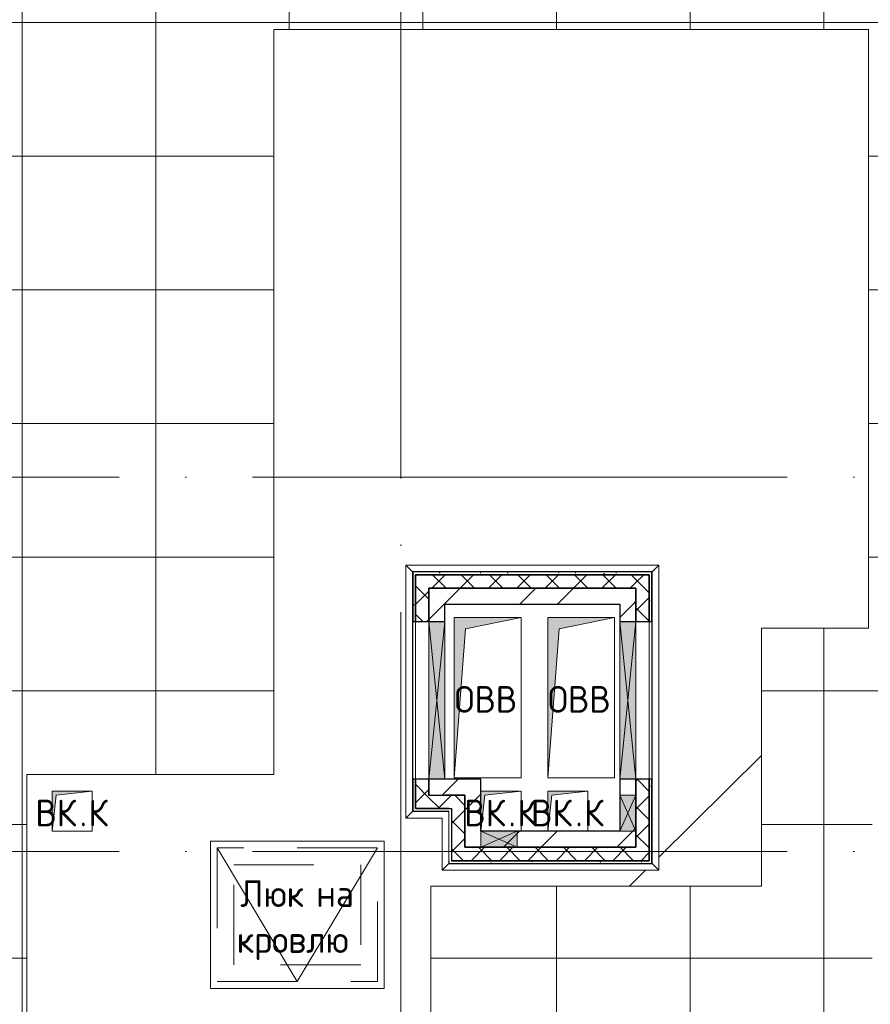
# Model space of a CAD drawing. Header units: millimetres. Extents: x -30540 to 150652, y -11730 to 123410.
# Tile 26 of 113: x -8017 to -1650, y 84656 to 92022. Entities that reach past the tile are written whole.
import ezdxf

# ---------------------------------------------------------------- set-up
doc = ezdxf.new("R2010")
doc.units = ezdxf.units.MM
for name, pattern in [('ADSK_Линия сетки', [5000, 4000, -500, 0, -500]), ('ADSK_Невидимые', [1000, 600, -400]), ('ADSK_Невидимые_2_', [1000, 600, -400])]:
    doc.linetypes.add(name, pattern=pattern)
for name, color, linetype, lineweight in [('A-____-NOTE-TEXT', 7, 'Continuous', 18), ('A-DOOR-____-HDLN', 7, 'ADSK_Невидимые_2_', 18), ('A-DOOR-____-OTLN', 7, 'Continuous', 18), ('A-GENM-____-OTLN', 7, 'Continuous', 18), ('A-GLAZ-____-MCUT', 7, 'Continuous', 9), ('A-GLAZ-____-OTLN', 7, 'Continuous', 18), ('A-ROOF-____-OTLN', 7, 'Continuous', 18), ('A-ROOF-____-PATT', 7, 'Continuous', 18), ('A-WALL-____-MCUT', 7, 'Continuous', 40), ('A-WALL-____-OTLN', 7, 'Continuous', 18), ('A-WALL-____-PATT', 7, 'Continuous', 40), ('I-WALL-____-MCUT', 7, 'Continuous', 40), ('I-WALL-____-OTLN', 7, 'Continuous', 18), ('M-EQPM-____-OTLN', 7, 'Continuous', 18), ('S-GRID-____-OTLN', 7, 'Continuous', 9)]:
    doc.layers.add(name, color=color, linetype=linetype, lineweight=lineweight)
doc.styles.add('GOST Common', font='GOST_Common.ttf', dxfattribs={"height": 200})
pattern_1 = [(45, (0, 0), (-424.264, 424.264), []), (45, (0, 282.8), (-424.264, 424.264), [])]
pattern_2 = [(45, (0, 0), (-106.06602, 106.06602), []), (135, (0, 0), (-106.06602, -106.06602), [])]
pattern_3 = [(0, (0, 0), (406.4, 101.6), [6.706, -298.094, 6.706, -298.094, -1625.6]), (0, (0, 0), (406.4, 101.6), [-609.6, 6.706, -602.894, 6.706, -298.094, -711.2]), (0, (0, 0), (406.4, 101.6), [-1524, 6.706, -196.494, 6.706, -501.294]), (120, (152.4, 50.8), (-291.18818, 301.15272), [6.706, -298.094, 6.706, -298.094, -1625.6]), (120, (152.4, 50.8), (-291.18818, 301.15272), [-609.6, 6.706, -602.894, 6.706, -298.094, -711.2]), (120, (152.4, 50.8), (-291.18818, 301.15272), [-1524, 6.706, -196.494, 6.706, -501.294]), (240, (203.2, 254), (-115.21182, -402.75272), [6.706, -298.094, 6.706, -298.094, -1625.6]), (240, (203.2, 254), (-115.21182, -402.75272), [-609.6, 6.706, -602.894, 6.706, -298.094, -711.2]), (240, (203.2, 254), (-115.21182, -402.75272), [-1524, 6.706, -196.494, 6.706, -501.294])]

# ---------------------------------------------------------------- blocks, each defined once
blk = doc.blocks.new('АР_Канал вертикальный прямоугольный - ВК_К-V5-Кровля ЭЛ')
at = {"layer": 'M-EQPM-____-OTLN', "lineweight": 13, "true_color": 0xe2e2e2}
blk.add_hatch(color=254, dxfattribs=at).paths.add_polyline_path([(-150, -150), (-120, 120), (150, 150), (-150, 150), (-150, 98.7)])
at = {"layer": 'M-EQPM-____-OTLN', "color": 253, "lineweight": 13, "true_color": 0xaaaaaa}
for p, q in [((150, 150), (-150, 150)), ((-150, 150), (-150, -150)), ((150, 150), (-150, 150)), ((-150, 150), (-150, -150)), ((-150, -150), (-150, 150)), ((-150, 150), (150, 150)), ((-120, 120), (150, 150)), ((-120, 120), (150, 150)), ((150, -150), (150, 150)), ((150, 150), (150, -150)), ((-150, -150), (-120, 120)), ((-150, -150), (-120, 120))]:
    blk.add_line(p, q, dxfattribs=at)
blk = doc.blocks.new('АР_Канал вертикальный прямоугольный - ВК_К-7548682-Кровля ЭЛ')
at = {"layer": 'M-EQPM-____-OTLN', "lineweight": 13, "true_color": 0xe2e2e2}
blk.add_hatch(color=254, dxfattribs=at).paths.add_polyline_path([(-150, -150), (-120, 120), (150, 150), (-150, 150)])
at = {"layer": 'M-EQPM-____-OTLN', "color": 253, "lineweight": 13, "true_color": 0xaaaaaa}
for p, q in [((150, 150), (-150, 150)), ((-150, 150), (-150, -150)), ((150, 150), (-150, 150)), ((-150, 150), (-150, -150)), ((-150, -150), (-150, 150)), ((-150, 150), (150, 150)), ((-120, 120), (150, 150)), ((-120, 120), (150, 150)), ((150, -150), (150, 150)), ((150, 150), (150, -150)), ((-150, -150), (-120, 120)), ((-150, -150), (-120, 120)), ((-150, -150), (150, -150)), ((150, -150), (-150, -150))]:
    blk.add_line(p, q, dxfattribs=at)
blk = doc.blocks.new('АР_Канал вертикальный прямоугольный - ОВВ-V9-Кровля ЭЛ')
at = {"layer": 'M-EQPM-____-OTLN', "lineweight": 13, "true_color": 0xe2e2e2}
blk.add_hatch(color=254, dxfattribs=at).paths.add_polyline_path([(-250, -600), (-165, 515), (250, 600), (-250, 600), (-250, 424.7)])
at = {"layer": 'M-EQPM-____-OTLN', "color": 253, "lineweight": 13, "true_color": 0xaaaaaa}
for p, q in [((250, 600), (-250, 600)), ((-250, 600), (-250, -600)), ((250, 600), (-250, 600)), ((-250, 600), (-250, -600)), ((-250, -600), (-250, 600)), ((-250, 600), (250, 600)), ((-165, 515), (250, 600)), ((-165, 515), (250, 600)), ((250, -600), (250, 600)), ((250, 600), (250, -600)), ((-250, -600), (-165, 515)), ((-250, -600), (-165, 515)), ((-250, -600), (250, -600)), ((250, -600), (-250, -600))]:
    blk.add_line(p, q, dxfattribs=at)
blk = doc.blocks.new('АР_Люк в плите - 1000Х1200h-6887763-Кровля ЭЛ')
at = {"layer": 'A-DOOR-____-HDLN', "color": 253, "linetype": 'Continuous', "lineweight": 13, "true_color": 0xaaaaaa}
for p, q in [((925, 1125), (-175, 1125)), ((-175, 1125), (-175, -175)), ((925, -175), (925, 1125)), ((-175, -175), (925, -175))]:
    blk.add_line(p, q, dxfattribs=at)
at = {"layer": 'A-DOOR-____-HDLN', "color": 253, "linetype": 'ADSK_Невидимые', "lineweight": 13, "true_color": 0xaaaaaa}
for p, q in [((-125, 1075), (-125, -125)), ((875, 1075), (-125, 1075)), ((875, -125), (875, 1075)), ((0, 0), (0, 950)), ((0, 950), (750, 950)), ((750, 950), (750, 0)), ((750, 0), (0, 0)), ((-125, -125), (875, -125))]:
    blk.add_line(p, q, dxfattribs=at)
at = {"layer": 'A-DOOR-____-OTLN', "color": 253, "lineweight": 13, "true_color": 0xaaaaaa}
for p, q in [((875, 1075), (-125, 475)), ((-125, 475), (875, -125))]:
    blk.add_line(p, q, dxfattribs=at)
blk = doc.blocks.new('АР_Отверстие прямоугольное - ОВВ-7976375-Кровля ЭЛ')
at = {"layer": 'A-GLAZ-____-OTLN', "lineweight": 13, "true_color": 0xf0f0f0}
blk.add_hatch(color=7, dxfattribs=at).paths.add_polyline_path([(-465, -60), (715, -60), (715, 60), (-465, 60)])
at = {"layer": 'A-GLAZ-____-MCUT', "color": 253, "lineweight": 15, "true_color": 0xaaaaaa}
for p, q in [((-465, 60), (-465, -60)), ((715, 60), (715, -60))]:
    blk.add_line(p, q, dxfattribs=at)
at = {"layer": 'A-GLAZ-____-OTLN', "color": 253, "lineweight": 5, "true_color": 0xaaaaaa}
for p, q in [((715, 60), (-465, -60)), ((-465, 60), (715, -60))]:
    blk.add_line(p, q, dxfattribs=at)
at = {"layer": 'A-GLAZ-____-OTLN', "color": 253, "lineweight": 13, "true_color": 0xaaaaaa}
for p, q in [((715, 60), (-465, 60)), ((-465, 60), (-465, -60)), ((715, -60), (715, 60)), ((-465, -60), (715, -60))]:
    blk.add_line(p, q, dxfattribs=at)
blk = doc.blocks.new('АР_Отверстие прямоугольное - ОВВ-8885060-Кровля ЭЛ')
at = {"layer": 'A-GLAZ-____-OTLN', "lineweight": 13, "true_color": 0xf0f0f0}
blk.add_hatch(color=7, dxfattribs=at).paths.add_polyline_path([(260, -60), (260, 60), (-10, 60), (-10, -60)])
at = {"layer": 'A-GLAZ-____-MCUT', "color": 253, "lineweight": 15, "true_color": 0xaaaaaa}
for p, q in [((-10, 60), (-10, -60)), ((260, 60), (260, -60))]:
    blk.add_line(p, q, dxfattribs=at)
at = {"layer": 'A-GLAZ-____-OTLN', "color": 253, "lineweight": 5, "true_color": 0xaaaaaa}
for p, q in [((260, 60), (-10, -60)), ((-10, 60), (260, -60))]:
    blk.add_line(p, q, dxfattribs=at)
at = {"layer": 'A-GLAZ-____-OTLN', "color": 253, "lineweight": 13, "true_color": 0xaaaaaa}
for p, q in [((260, 60), (-10, 60)), ((-10, 60), (-10, -60)), ((260, -60), (260, 60)), ((-10, -60), (260, -60))]:
    blk.add_line(p, q, dxfattribs=at)
blk = doc.blocks.new('АР_Отверстие прямоугольное - ВК-8884799-Кровля ЭЛ')
at = {"layer": 'A-GLAZ-____-OTLN', "lineweight": 13, "true_color": 0xf0f0f0}
blk.add_hatch(color=7, dxfattribs=at).paths.add_polyline_path([(196.6, 60), (-10, 60), (-10, -60), (260, -60), (260, 60)])
at = {"layer": 'A-GLAZ-____-MCUT', "color": 253, "lineweight": 15, "true_color": 0xaaaaaa}
for p, q in [((-10, 60), (-10, -60)), ((260, 60), (260, -60))]:
    blk.add_line(p, q, dxfattribs=at)
at = {"layer": 'A-GLAZ-____-OTLN', "color": 253, "lineweight": 5, "true_color": 0xaaaaaa}
for p, q in [((260, 60), (-10, -60)), ((-10, 60), (260, -60))]:
    blk.add_line(p, q, dxfattribs=at)
at = {"layer": 'A-GLAZ-____-OTLN', "color": 253, "lineweight": 13, "true_color": 0xaaaaaa}
for p, q in [((260, 60), (-10, 60)), ((-10, 60), (-10, -60)), ((260, -60), (260, 60)), ((-10, -60), (260, -60))]:
    blk.add_line(p, q, dxfattribs=at)
blk = doc.blocks.new('_GM_Dt-St-D_Фартук гнутый из оцинкованной стали_Пристенный_Тип 1__c-верхняя кромка с отгибом_ - ФС-1_3_50х70У100-1_5_t__RAL7016-8069745-Кровля ЭЛ')
at = {"layer": 'A-GENM-____-OTLN', "color": 253, "lineweight": 13, "true_color": 0xaaaaaa}
for p, q in [((50, 1.5), (50, 0)), ((1843, 0), (50, 0)), ((1843, 0), (1843, 1.5)), ((1843, 0), (1893, -50)), ((0, -50), (50, 0)), ((1893, -50), (0, -50))]:
    blk.add_line(p, q, dxfattribs=at)
blk = doc.blocks.new('_GM_Dt-St-D_Фартук гнутый из оцинкованной стали_Пристенный_Тип 1__c-верхняя кромка с отгибом_ - ФС-1_3_50х70У100-1_5_t__RAL7016-8064487-Кровля ЭЛ')
at = {"layer": 'A-GENM-____-OTLN', "color": 253, "lineweight": 13, "true_color": 0xaaaaaa}
for p, q in [((50, 1.5), (50, 0)), ((2233, 0), (50, 0)), ((2233, 0), (2233, 1.5)), ((2233, 0), (2283, -50)), ((0, -50), (50, 0)), ((2283, -50), (0, -50))]:
    blk.add_line(p, q, dxfattribs=at)
blk = doc.blocks.new('_GM_Dt-St-D_Фартук гнутый из оцинкованной стали_Пристенный_Тип 1__c-верхняя кромка с отгибом_ - ФС-1_3_50х70У100-1_5_t__RAL7016-8063500-Кровля ЭЛ')
at = {"layer": 'A-GENM-____-OTLN', "color": 253, "lineweight": 13, "true_color": 0xaaaaaa}
for p, q in [((370, 1.5), (0, 1.5)), ((391.5, 0), (0, 0)), ((391.5, 0), (391.5, 1.5)), ((391.5, 0), (441.5, -50)), ((441.5, -50), (50, -50))]:
    blk.add_line(p, q, dxfattribs=at)
blk = doc.blocks.new('_GM_Dt-St-D_Фартук гнутый из оцинкованной стали_Пристенный_Тип 1__c-верхняя кромка с отгибом_ - ФС-1_3_50х70У100-1_5_t__RAL7016-8070105-Кровля ЭЛ')
at = {"layer": 'A-GENM-____-OTLN', "color": 253, "lineweight": 13, "true_color": 0xaaaaaa}
for p, q in [((0, 0), (271.5, 0)), ((0, 0), (0, -1.5)), ((50, 50), (321.5, 50)), ((321.5, 50), (271.5, 0)), ((271.5, -1.5), (271.5, 0))]:
    blk.add_line(p, q, dxfattribs=at)
blk = doc.blocks.new('_GM_Dt-St-D_Фартук гнутый из оцинкованной стали_Пристенный_Тип 1__c-верхняя кромка с отгибом_ - ФС-1_3_50х70У100-1_5_t__RAL7016-8070298-Кровля ЭЛ')
at = {"layer": 'A-GENM-____-OTLN', "color": 253, "lineweight": 13, "true_color": 0xaaaaaa}
for p, q in [((0, 50), (1623, 50)), ((50, 0), (0, 50)), ((50, 0), (1573, 0)), ((50, 0), (50, -1.5)), ((1623, 50), (1573, 0)), ((1573, -1.5), (1573, 0))]:
    blk.add_line(p, q, dxfattribs=at)
blk = doc.blocks.new('Наметкина 10_РД_АР_К1_отсоединено_rvt-1-Кровля ЭЛ')
at = {"layer": 'A-ROOF-____-PATT', "lineweight": 5, "true_color": 0xd2d2d2}
h = blk.add_hatch(dxfattribs=at)
h.set_pattern_fill('FP_6', color=254, style=0, pattern_type=2)
h.set_pattern_definition([(0, (0, 0), (0, 1000), []), (90, (0, 0), (-1000, 6e-14), [])])
h.paths.add_polyline_path([(-4928.5, 32164), (8725.3, 32164), (8725.3, 43350), (935.3, 43350), (935.3, 54289), (-1644.7, 54289), (-1644.7, 60150), (-464.7, 60150), (-464.7, 69650), (1013.8, 69650), (1012.3, 81278.5), (-1636.2, 81278.5), (-1636.2, 86641.5), (-564.7, 86641.5), (-564.7, 91950), (655.3, 91950), (655.3, 88074), (1555.3, 88074), (1555.3, 91850), (4135.3, 91850), (4135.3, 88074), (5035.3, 88074), (5035.3, 92950), (-11844.7, 92950), (-11844.7, 87234), (-10944.7, 87234), (-10944.7, 91950), (-8944.7, 91950), (-8944.7, 89950), (-8964.7, 89950), (-8964.7, 81980), (-13264.7, 81980), (-13264.7, 80980), (-7964.7, 80980), (-7964.7, 86374), (-6114.7, 86374), (-6114.7, 91950), (-1664.7, 91950), (-1664.7, 87470), (-2464.7, 87470), (-2464.7, 85540), (-4939.3, 85540), (-4939.3, 83313.9), (-4582.2, 83520), (-4577.2, 83511.3), (-4939.3, 83302.3), (-4939.3, 83171.5), (-3443.5, 83171.5), (-4032.2, 83511.3), (-4027.2, 83520), (-3423.5, 83171.5), (-2708.2, 83170), (-2708.2, 79971.5), (113.8, 79971.5), (113.8, 79650), (135.3, 79650), (135.3, 79350), (113.8, 79350), (113.8, 72890), (-2634.7, 72890), (-2634.7, 77050), (-12364.7, 77050), (-12364.7, 60150), (-3984.5, 60150), (-3984.5, 61050), (-11464.7, 61050), (-11464.7, 66650), (-10005.7, 66650), (-10005.7, 67499.8), (-9905.7, 67499.8), (-9905.7, 66650), (-8064.7, 66650), (-8064.7, 71650), (-8964.7, 71650), (-8964.7, 67650), (-11464.7, 67650), (-11464.7, 76050), (-3634.7, 76050), (-3634.7, 71890), (-1464.7, 71890), (-1464.7, 61050), (-3884.5, 61050), (-3884.5, 60150), (-2644.7, 60150), (-2644.7, 56441.5), (-2423.2, 56439.9), (-2423.2, 55268.5), (-2644.7, 55268.5), (-2644.7, 54289), (-3224.7, 54289), (-3224.3, 49541.5), (-2224.7, 49541.5), (-2224.7, 53389), (-164.7, 53389), (-164.7, 43954), (-5124.7, 43954), (-5123.2, 43431.5), (-5073.2, 43431.5), (-5073.2, 41668.5), (-5124.7, 41668.5), (-5124.7, 40650), (-3749.7, 40650), (-3749.7, 42500), (-3326.2, 42500), (-3304.7, 42521.5), (5456.8, 42521.5), (5456.8, 42500), (7825.3, 42500), (7825.3, 33064), (-5614.7, 33064), (-5614.7, 35439), (-2114.7, 35439), (-2114.7, 36339), (-6514.7, 36339), (-6514.7, 33064), (-11464.7, 33064), (-11464.7, 38676.9), (-8114.7, 38676.9), (-8114.7, 39950), (-11064.7, 39950), (-11062.7, 41950), (-8114.7, 41949), (-8114.7, 46108.5), (-5124.7, 46108.5), (-5124.7, 43980), (-4214.7, 43980), (-4214.7, 47208.5), (-6206.2, 47208.5), (-6206.2, 47964), (-9014.7, 47964), (-9015.7, 42949), (-11464.7, 42949), (-11464.7, 55136), (-12364.7, 55136), (-12364.7, 32164)])
at = {"layer": 'A-WALL-____-PATT', "lineweight": 5, "true_color": 0xaaaaaa}
h = blk.add_hatch(dxfattribs=at)
h.set_pattern_fill('FP_8', color=253, style=0, pattern_type=2)
h.set_pattern_definition(pattern_3)
h.paths.add_polyline_path([(-3304.7, 87870), (-3304.7, 87890), (-5074.7, 87890), (-5074.7, 87870), (-4928.5, 87870)])
h = blk.add_hatch(dxfattribs=at)
h.set_pattern_fill('FP_8', color=253, style=0, pattern_type=2)
h.set_pattern_definition(pattern_3)
h.paths.add_polyline_path([(-3304.7, 85710), (-3284.7, 85710), (-3284.7, 86340), (-3304.7, 86340), (-3304.7, 85730)])
h.paths.add_polyline_path([(-3284.7, 87520), (-3284.7, 87890), (-3304.7, 87890), (-3304.7, 87520)])
h = blk.add_hatch(dxfattribs=at)
h.set_pattern_fill('FP_8', color=253, style=0, pattern_type=2)
h.set_pattern_definition(pattern_3)
h.paths.add_polyline_path([(-5054.7, 86120), (-5054.7, 86340), (-5074.7, 86340), (-5074.7, 86120)])
h.paths.add_polyline_path([(-5074.7, 87520), (-5054.7, 87520), (-5054.7, 87870), (-5074.7, 87870)])
h = blk.add_hatch(dxfattribs=at)
h.set_pattern_fill('FP_3', color=253, style=0, pattern_type=2)
h.set_pattern_definition(pattern_2)
h.paths.add_polyline_path([(-4954.7, 86120), (-4954.7, 86340), (-5054.7, 86340), (-5054.7, 86120)])
h.paths.add_polyline_path([(-5054.7, 87520), (-4954.7, 87520), (-4954.7, 87870), (-5054.7, 87870)])
h = blk.add_hatch(dxfattribs=at)
h.set_pattern_fill('FP_3', color=253, style=0, pattern_type=2)
h.set_pattern_definition(pattern_2)
h.paths.add_polyline_path([(-3404.7, 87770), (-3404.7, 87870), (-4954.7, 87870), (-4954.7, 87770), (-4928.5, 87770)])
h = blk.add_hatch(dxfattribs=at)
h.set_pattern_fill('FP_3', color=253, style=0, pattern_type=2)
h.set_pattern_definition(pattern_2)
h.paths.add_polyline_path([(-3304.7, 85830), (-3304.7, 86340), (-3404.7, 86340), (-3404.7, 85830)])
h.paths.add_polyline_path([(-3304.7, 87520), (-3304.7, 87870), (-3404.7, 87870), (-3404.7, 87520)])
h = blk.add_hatch(dxfattribs=at)
h.set_pattern_fill('FP_2', color=253, style=0, pattern_type=2)
h.set_pattern_definition(pattern_1)
h.paths.add_polyline_path([(-3404.7, 87650), (-3404.7, 87770), (-4954.7, 87770), (-4954.7, 87650), (-3524.7, 87650)])
h = blk.add_hatch(dxfattribs=at)
h.set_pattern_fill('FP_2', color=253, style=0, pattern_type=2)
h.set_pattern_definition(pattern_1)
h.paths.add_polyline_path([(-4954.7, 86220), (-4834.7, 86220), (-4834.7, 86340), (-4954.7, 86340)])
h.paths.add_polyline_path([(-4834.7, 87520), (-4834.7, 87650), (-4954.7, 87650), (-4954.7, 87520), (-4928.5, 87520)])
h = blk.add_hatch(dxfattribs=at)
h.set_pattern_fill('FP_2', color=253, style=0, pattern_type=2)
h.set_pattern_definition(pattern_1)
h.paths.add_polyline_path([(-3524.7, 85950), (-3404.7, 85950), (-3404.7, 86340), (-3524.7, 86340), (-3524.7, 86220)])
h.paths.add_polyline_path([(-3524.7, 87520), (-3404.7, 87520), (-3404.7, 87650), (-3524.7, 87650)])
h = blk.add_hatch(dxfattribs=at)
h.set_pattern_fill('FP_2', color=253, style=0, pattern_type=2)
h.set_pattern_definition(pattern_1)
h.paths.add_polyline_path([(-4684.7, 86220), (-4564.7, 86220), (-4564.7, 86340), (-4834.7, 86340), (-4834.7, 86220)])
h = blk.add_hatch(dxfattribs=at)
h.set_pattern_fill('FP_3', color=253, style=0, pattern_type=2)
h.set_pattern_definition(pattern_2)
h.paths.add_polyline_path([(-4784.7, 86120), (-4684.7, 86120), (-4684.7, 86220), (-4954.7, 86220), (-4954.7, 86120), (-4928.5, 86120)])
h = blk.add_hatch(dxfattribs=at)
h.set_pattern_fill('FP_2', color=253, style=0, pattern_type=2)
h.set_pattern_definition(pattern_1)
h.paths.add_polyline_path([(-4564.7, 85950), (-4564.7, 86220), (-4684.7, 86220), (-4684.7, 85950)])
h = blk.add_hatch(dxfattribs=at)
h.set_pattern_fill('FP_3', color=253, style=0, pattern_type=2)
h.set_pattern_definition(pattern_2)
h.paths.add_polyline_path([(-4684.7, 85830), (-4684.7, 86120), (-4784.7, 86120), (-4784.7, 85830)])
h = blk.add_hatch(dxfattribs=at)
h.set_pattern_fill('FP_2', color=253, style=0, pattern_type=2)
h.set_pattern_definition(pattern_1)
h.paths.add_polyline_path([(-3404.7, 85830), (-3404.7, 85950), (-4684.7, 85950), (-4684.7, 85830), (-4294.7, 85830)])
h = blk.add_hatch(dxfattribs=at)
h.set_pattern_fill('FP_3', color=253, style=0, pattern_type=2)
h.set_pattern_definition(pattern_2)
h.paths.add_polyline_path([(-3304.7, 85730), (-3304.7, 85830), (-4784.7, 85830), (-4784.7, 85730), (-4294.7, 85730)])
h = blk.add_hatch(dxfattribs=at)
h.set_pattern_fill('FP_8', color=253, style=0, pattern_type=2)
h.set_pattern_definition(pattern_3)
h.paths.add_polyline_path([(-3304.7, 85710), (-3304.7, 85730), (-4804.7, 85730), (-4804.7, 85710), (-4294.7, 85710)])
at = {"layer": 'A-ROOF-____-OTLN', "color": 253, "lineweight": 13, "true_color": 0xaaaaaa}
for p, q in [((-6114.7, 86374), (-6114.7, 91950)), ((-6114.7, 91950), (-1664.7, 91950)), ((-1664.7, 91950), (-1664.7, 87470)), ((-1664.7, 87470), (-2464.7, 87470)), ((-2464.7, 87470), (-2464.7, 85540)), ((-3233.2, 85756.7), (-2464.7, 86518.2)), ((-7964.7, 80980), (-7964.7, 86374)), ((-7964.7, 86374), (-6114.7, 86374)), ((-3451.9, 85540), (-3332.3, 85658.5)), ((-2464.7, 85540), (-4939.3, 85540)), ((-4939.3, 85540), (-4939.3, 83313.9))]:
    blk.add_line(p, q, dxfattribs=at)
at = {"layer": 'A-WALL-____-MCUT', "color": 253, "lineweight": 30, "true_color": 0xaaaaaa}
for p, q in [((-3304.7, 87890), (-5074.7, 87890)), ((-5074.7, 87890), (-5074.7, 87870)), ((-3284.7, 87890), (-3304.7, 87890)), ((-3284.7, 87520), (-3284.7, 87890)), ((-5074.7, 87870), (-5074.7, 87520)), ((-5054.7, 87870), (-5054.7, 87520)), ((-4954.7, 87870), (-5054.7, 87870)), ((-5054.7, 87870), (-3304.7, 87870)), ((-5054.7, 87520), (-5054.7, 87870)), ((-3404.7, 87870), (-4954.7, 87870)), ((-3304.7, 87870), (-3404.7, 87870)), ((-3304.7, 87520), (-3304.7, 87870)), ((-3304.7, 87870), (-3304.7, 87520)), ((-4954.7, 87520), (-4954.7, 87770)), ((-4954.7, 87770), (-3404.7, 87770)), ((-3404.7, 87770), (-3404.7, 87650)), ((-3404.7, 87650), (-3404.7, 87520)), ((-3404.7, 87520), (-3404.7, 87650)), ((-5074.7, 87520), (-5054.7, 87520)), ((-5054.7, 87520), (-4954.7, 87520)), ((-3404.7, 87520), (-3304.7, 87520)), ((-3304.7, 87520), (-3284.7, 87520)), ((-5054.7, 86340), (-5074.7, 86340)), ((-5074.7, 86340), (-5074.7, 86120)), ((-5054.7, 86340), (-5054.7, 86120)), ((-4954.7, 86340), (-5054.7, 86340)), ((-5054.7, 86120), (-5054.7, 86340)), ((-4954.7, 86220), (-4954.7, 86340)), ((-3304.7, 86340), (-3404.7, 86340)), ((-3404.7, 86340), (-3404.7, 86220)), ((-3404.7, 86220), (-3404.7, 86340)), ((-3304.7, 86220), (-3304.7, 86340)), ((-3304.7, 86340), (-3304.7, 85730)), ((-3284.7, 86340), (-3304.7, 86340)), ((-3284.7, 85710), (-3284.7, 86340)), ((-4954.7, 86220), (-4834.7, 86220)), ((-4684.7, 86220), (-4834.7, 86220)), ((-4684.7, 86120), (-4684.7, 86220)), ((-3404.7, 86220), (-3404.7, 85950)), ((-3404.7, 85950), (-3404.7, 86220)), ((-3304.7, 85950), (-3304.7, 86220)), ((-5074.7, 86120), (-5074.7, 86100)), ((-5054.7, 86120), (-4954.7, 86120)), ((-4804.7, 86120), (-5054.7, 86120)), ((-4954.7, 86120), (-4784.7, 86120)), ((-4784.7, 86120), (-4784.7, 85830)), ((-4684.7, 85830), (-4684.7, 86120)), ((-5074.7, 86100), (-4804.7, 86100)), ((-3404.7, 85950), (-3404.7, 85830)), ((-3304.7, 85830), (-3304.7, 85950)), ((-4784.7, 85830), (-4784.7, 85730)), ((-4564.7, 85830), (-4684.7, 85830)), ((-4294.7, 85830), (-4564.7, 85830)), ((-3404.7, 85830), (-4294.7, 85830)), ((-3304.7, 85730), (-3304.7, 85830)), ((-4804.7, 85730), (-4804.7, 85710)), ((-4804.7, 85710), (-4564.7, 85710)), ((-4784.7, 85730), (-4564.7, 85730)), ((-4564.7, 85730), (-4784.7, 85730)), ((-4564.7, 85730), (-4294.7, 85730)), ((-4294.7, 85730), (-4564.7, 85730)), ((-4564.7, 85710), (-4294.7, 85710)), ((-4294.7, 85730), (-3304.7, 85730)), ((-3304.7, 85730), (-4294.7, 85730)), ((-4294.7, 85710), (-3304.7, 85710)), ((-3304.7, 85710), (-3284.7, 85710))]:
    blk.add_line(p, q, dxfattribs=at)
at = {"layer": 'A-WALL-____-OTLN', "color": 253, "lineweight": 13, "true_color": 0xaaaaaa}
for p, q in [((-5074.7, 86340), (-5074.7, 87520)), ((-5054.7, 86340), (-5054.7, 87520)), ((-4954.7, 87520), (-5054.7, 87520)), ((-5054.7, 87520), (-5054.7, 86340)), ((-4954.7, 87520), (-4954.7, 86340)), ((-3404.7, 87520), (-3304.7, 87520)), ((-3304.7, 87520), (-3304.7, 86340)), ((-3304.7, 86340), (-3304.7, 87520)), ((-3284.7, 87520), (-3284.7, 86340)), ((-4954.7, 86340), (-5054.7, 86340)), ((-3404.7, 86340), (-3304.7, 86340))]:
    blk.add_line(p, q, dxfattribs=at)
at = {"layer": 'I-WALL-____-MCUT', "color": 253, "lineweight": 30, "true_color": 0xaaaaaa}
for p, q in [((-3404.7, 87770), (-4954.7, 87770)), ((-4954.7, 87770), (-4954.7, 87650)), ((-3404.7, 87650), (-3404.7, 87770)), ((-4954.7, 87650), (-4954.7, 87520)), ((-4834.7, 87650), (-3524.7, 87650)), ((-4834.7, 87520), (-4834.7, 87650)), ((-3524.7, 87650), (-3524.7, 87520)), ((-4954.7, 87520), (-4834.7, 87520)), ((-3524.7, 87520), (-3404.7, 87520)), ((-4954.7, 86340), (-4954.7, 86220)), ((-4834.7, 86340), (-4954.7, 86340)), ((-4564.7, 86340), (-4834.7, 86340)), ((-4564.7, 86220), (-4564.7, 86340)), ((-3404.7, 86340), (-3524.7, 86340)), ((-3524.7, 86340), (-3524.7, 86220)), ((-4834.7, 86220), (-4684.7, 86220)), ((-4684.7, 86220), (-4684.7, 85950)), ((-4564.7, 85950), (-4564.7, 86220)), ((-3524.7, 86220), (-3524.7, 85950)), ((-4684.7, 85950), (-4684.7, 85830)), ((-4294.7, 85950), (-4564.7, 85950)), ((-3524.7, 85950), (-4294.7, 85950)), ((-3404.7, 85830), (-3404.7, 85950)), ((-4684.7, 85830), (-4564.7, 85830)), ((-4564.7, 85830), (-4294.7, 85830)), ((-4294.7, 85830), (-3404.7, 85830))]:
    blk.add_line(p, q, dxfattribs=at)
at = {"layer": 'I-WALL-____-OTLN', "color": 253, "lineweight": 13, "true_color": 0xaaaaaa}
for p, q in [((-4954.7, 86340), (-4954.7, 87520)), ((-4834.7, 87520), (-4954.7, 87520)), ((-4834.7, 87520), (-4834.7, 86340)), ((-3404.7, 87520), (-3524.7, 87520)), ((-3524.7, 86340), (-3524.7, 87520)), ((-4954.7, 86340), (-4834.7, 86340)), ((-3524.7, 86340), (-3404.7, 86340))]:
    blk.add_line(p, q, dxfattribs=at)
at = {"layer": 'A-DOOR-____-OTLN', "color": 254, "lineweight": 13, "true_color": 0xd4d4d4, "rotation": 90.0000000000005}
blk.add_blockref('АР_Люк в плите - 1000Х1200h-6887763-Кровля ЭЛ', (-5464.7, 84950), dxfattribs=at)
at = {"layer": 'A-GENM-____-OTLN', "color": 254, "lineweight": 13, "true_color": 0xd4d4d4}
for name, p, rotation in [('_GM_Dt-St-D_Фартук гнутый из оцинкованной стали_Пристенный_Тип 1__c-верхняя кромка с отгибом_ - ФС-1_3_50х70У100-1_5_t__RAL7016-8069745-Кровля ЭЛ', (-3233.2, 87891.5), 180), ('_GM_Dt-St-D_Фартук гнутый из оцинкованной стали_Пристенный_Тип 1__c-верхняя кромка с отгибом_ - ФС-1_3_50х70У100-1_5_t__RAL7016-8069745-Кровля ЭЛ', (-5076.2, 87941.5), 269.9999999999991), ('_GM_Dt-St-D_Фартук гнутый из оцинкованной стали_Пристенный_Тип 1__c-верхняя кромка с отгибом_ - ФС-1_3_50х70У100-1_5_t__RAL7016-8064487-Кровля ЭЛ', (-3283.2, 85658.5), 89.99999999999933), ('_GM_Dt-St-D_Фартук гнутый из оцинкованной стали_Пристенный_Тип 1__c-верхняя кромка с отгибом_ - ФС-1_3_50х70У100-1_5_t__RAL7016-8070105-Кровля ЭЛ', (-4804.7, 86098.5), 180), ('_GM_Dt-St-D_Фартук гнутый из оцинкованной стали_Пристенный_Тип 1__c-верхняя кромка с отгибом_ - ФС-1_3_50х70У100-1_5_t__RAL7016-8063500-Кровля ЭЛ', (-4806.2, 86100), 269.9999999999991), ('_GM_Dt-St-D_Фартук гнутый из оцинкованной стали_Пристенный_Тип 1__c-верхняя кромка с отгибом_ - ФС-1_3_50х70У100-1_5_t__RAL7016-8070298-Кровля ЭЛ', (-3233.2, 85708.5), 180)]:
    blk.add_blockref(name, p, dxfattribs=dict(at, rotation=rotation))
at = {"layer": 'A-GLAZ-____-OTLN', "color": 254, "lineweight": 13, "true_color": 0xd4d4d4}
for name, p, rotation in [('АР_Отверстие прямоугольное - ОВВ-7976375-Кровля ЭЛ', (-4894.7, 87055), 269.9999999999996), ('АР_Отверстие прямоугольное - ОВВ-7976375-Кровля ЭЛ', (-3464.7, 86805), 89.9999999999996), ('АР_Отверстие прямоугольное - ВК-8884799-Кровля ЭЛ', (-3464.7, 85960), 89.9999999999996)]:
    blk.add_blockref(name, p, dxfattribs=dict(at, rotation=rotation))
blk.add_blockref('АР_Отверстие прямоугольное - ОВВ-8885060-Кровля ЭЛ', (-4554.7, 85890), dxfattribs=at)
at = {"layer": 'M-EQPM-____-OTLN', "color": 254, "lineweight": 13, "true_color": 0xd4d4d4}
for name, p in [('АР_Канал вертикальный прямоугольный - ОВВ-V9-Кровля ЭЛ', (-4514.7, 86950)), ('АР_Канал вертикальный прямоугольный - ОВВ-V9-Кровля ЭЛ', (-3814.7, 86950)), ('АР_Канал вертикальный прямоугольный - ВК_К-7548682-Кровля ЭЛ', (-7624.7, 86100)), ('АР_Канал вертикальный прямоугольный - ВК_К-V5-Кровля ЭЛ', (-4414.7, 86100)), ('АР_Канал вертикальный прямоугольный - ВК_К-V5-Кровля ЭЛ', (-3914.7, 86100))]:
    blk.add_blockref(name, p, dxfattribs=at)
at = {"layer": 'A-____-NOTE-TEXT', "color": 253, "lineweight": 5, "true_color": 0xaaaaaa, "char_height": 200, "attachment_point": 1, "style": 'GOST Common'}
for s, insert, width in [('ОВВ', (-4762.9, 87037.2), 609.282), ('ОВВ', (-4062.9, 87037.2), 609.282), ('ВК', (-7899.9, 86187.2), 400.844), ('\\fGOST Common|b0|i0|c204|p34|;К', (-7503, 86187.2), 192.405), ('ВК', (-4689.9, 86187.2), 400.844), ('\\fGOST Common|b0|i0|c204|p34|;К', (-4293, 86187.2), 192.405), ('ВК', (-4189.9, 86187.2), 400.844), ('\\fGOST Common|b0|i0|c204|p34|;К', (-3793, 86187.2), 192.405), ('\\fGOST Common|b0|i0|c204|p34|;.', (-7569.2, 86187.2), 80.169), ('\\fGOST Common|b0|i0|c204|p34|;.', (-4359.2, 86187.2), 80.169), ('\\fGOST Common|b0|i0|c204|p34|;.', (-3859.2, 86187.2), 80.169), ('Люк', (-6366.4, 85584.2), 609.282), ('Люк', (-6366.4, 85584.2), 609.282), ('\\fGOST Common|b0|i0|c204|p34|; ', (-5863.7, 85584.2), 80.169), ('\\fGOST Common|b0|i0|c204|p34|; ', (-5863.7, 85584.2), 80.169), ('на', (-5797.6, 85584.2), 368.776), ('на', (-5797.6, 85584.2), 368.776), ('кровлю', (-6392.9, 85240.3), 1106.329), ('кровлю', (-6392.9, 85240.3), 1106.329)]:
    blk.add_mtext(s, dxfattribs=dict(at, insert=insert, width=width))

msp = doc.modelspace()

# ---------------------------------------------------------------- linework, layer by layer
at = {"layer": 'S-GRID-____-OTLN', "color": 253, "linetype": 'ADSK_Линия сетки', "true_color": 0xaaaaaa}
for p, q in [((-5164.7, 23589.3), (-5164.7, 98105.9)), ((17726.8, 88600), (-28904.3, 88600)), ((17726.8, 85800), (-28904.3, 85800))]:
    msp.add_line(p, q, dxfattribs=at)

# ---------------------------------------------------------------- block references
at = {"lineweight": 5}
msp.add_blockref('Наметкина 10_РД_АР_К1_отсоединено_rvt-1-Кровля ЭЛ', (0, 0), dxfattribs=at)

doc.saveas('drawing.dxf')
